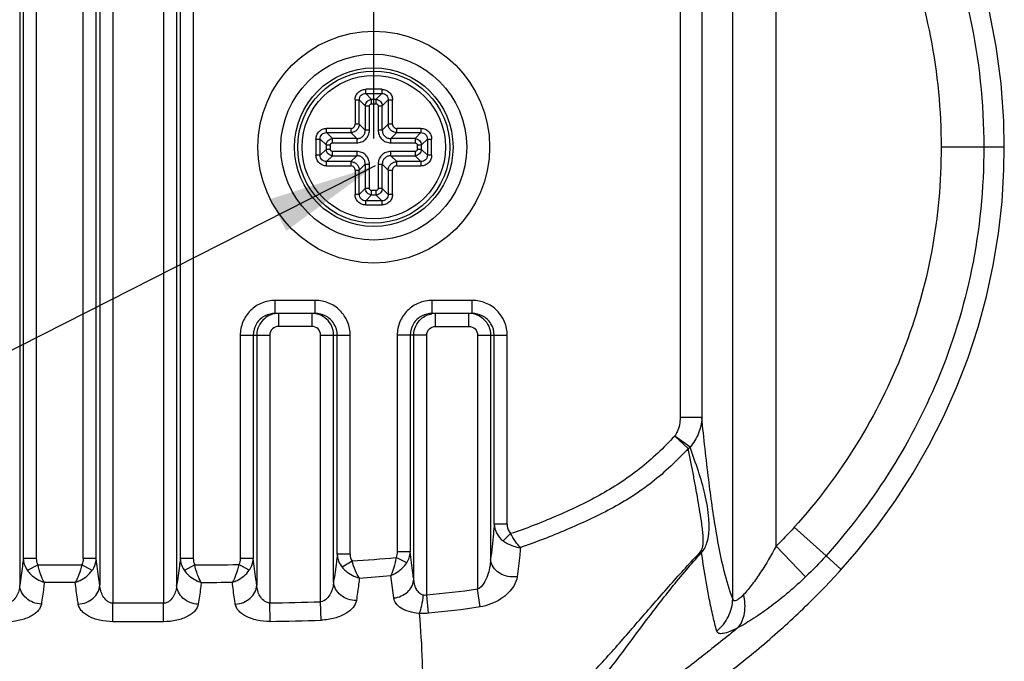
# Model space of a CAD drawing. Header units: millimetres. Extents: x 3489 to 4105, y -1201 to -766.
# Tile 51 of 55: x 4013 to 4036, y -957 to -942. Entities that reach past the tile are written whole.
import ezdxf

# ---------------------------------------------------------------- set-up
doc = ezdxf.new("R2010")
doc.units = ezdxf.units.MM
doc.styles.add('HANA', font='arial.ttf')
doc.dimstyles.new('HANA$0', dxfattribs={"dimtxt": 2.5, "dimasz": 2.5, "dimexe": 0.5, "dimexo": 0.2, "dimgap": 0.5, "dimtad": 1, "dimzin": 1, "dimdsep": 46, "dimtxsty": 'HANA', "dimcen": 0, "dimclrd": 3, "dimclre": 3, "dimclrt": 4, "dimadec": 0, "dimazin": 0, "dimtfac": 1, "dimtmove": 0, "dimatfit": 3, "dimfxl": 0, "dimtzin": 0, "dimarcsym": 0})
doc.dimstyles.new('HANA$7', dxfattribs={"dimtxt": 2.5, "dimasz": 2.5, "dimexe": 0.5, "dimexo": 0.2, "dimgap": 0.5, "dimtad": 1, "dimzin": 1, "dimdsep": 46, "dimtxsty": 'HANA', "dimcen": 0, "dimclrd": 3, "dimclre": 3, "dimclrt": 4, "dimadec": 0, "dimazin": 0, "dimtfac": 1, "dimtmove": 0, "dimatfit": 3, "dimfxl": 0, "dimtzin": 0, "dimarcsym": 0})

# ---------------------------------------------------------------- blocks, each defined once
blk = doc.blocks.new('*D31')
at = {"color": 3, "lineweight": -2}
for p, q in [((3926.618, -944.968), (3926.618, -919.568)), ((4021.618, -944.968), (4021.618, -919.568)), ((4019.118, -920.068), (3929.118, -920.068))]:
    blk.add_line(p, q, dxfattribs=at)
at = {"color": 3}
for points in [[(3929.118, -919.651), (3929.118, -920.485), (3926.618, -920.068)], [(4019.118, -920.485), (4019.118, -919.651), (4021.618, -920.068)]]:
    blk.add_solid(points, dxfattribs=at)
at = {"layer": 'Defpoints', "color": 0}
for p in [(3926.618, -920.068), (3926.618, -945.168), (4021.618, -945.168)]:
    blk.add_point(p, dxfattribs=at)
at = {"color": 4, "insert": (3974.118, -918.291), "char_height": 2.5, "attachment_point": 5, "style": 'HANA'}
blk.add_mtext('95.00%%P0.3', dxfattribs=at)

msp = doc.modelspace()

# ---------------------------------------------------------------- linework, layer by layer
at = {"color": 7, "linetype": 'Continuous'}
for p, q in [((4015.612, -934.24), (4015.612, -955.66)), ((4016.782, -934.24), (4016.782, -955.661)), ((4029.88, -955.557), (4029.88, -934.841)), ((4013.468, -935.094), (4013.468, -955.245)), ((4015.313, -935.094), (4015.313, -955.244)), ((4017.081, -935.094), (4017.081, -955.246)), ((4013.551, -935.675), (4013.551, -954.634)), ((4013.85, -935.675), (4013.85, -954.634)), ((4014.932, -954.633), (4014.932, -935.675)), ((4015.231, -954.633), (4015.231, -935.675)), ((4017.164, -935.675), (4017.164, -954.635)), ((4017.463, -935.675), (4017.463, -954.635)), ((4030.876, -954.347), (4030.876, -935.979)), ((4028.67, -938.957), (4028.67, -951.386)), ((4029.168, -938.957), (4029.168, -951.386)), ((4021.805, -943.837), (4021.432, -943.837)), ((4021.432, -943.935), (4021.432, -943.837)), ((4021.805, -943.837), (4021.805, -943.935)), ((4021.187, -944.082), (4021.285, -944.082)), ((4021.187, -944.082), (4021.187, -944.64)), ((4021.422, -944.218), (4021.285, -944.082)), ((4021.285, -944.64), (4021.285, -944.082)), ((4021.432, -943.935), (4021.805, -943.935)), ((4021.432, -943.935), (4021.568, -944.072)), ((4021.669, -944.072), (4021.568, -944.072)), ((4021.568, -944.169), (4021.568, -944.072)), ((4021.669, -944.072), (4021.805, -943.935)), ((4021.669, -944.072), (4021.669, -944.169)), ((4021.952, -944.082), (4021.815, -944.218)), ((4021.952, -944.082), (4022.049, -944.082)), ((4021.952, -944.082), (4021.952, -944.64)), ((4022.049, -944.64), (4022.049, -944.082)), ((4021.422, -944.218), (4021.519, -944.218)), ((4021.422, -944.218), (4021.422, -944.776)), ((4021.519, -944.776), (4021.519, -944.218)), ((4021.568, -944.169), (4021.669, -944.169)), ((4021.717, -944.218), (4021.815, -944.218)), ((4021.717, -944.218), (4021.717, -944.776)), ((4021.815, -944.776), (4021.815, -944.218)), ((4021.09, -944.737), (4020.532, -944.737)), ((4020.532, -944.835), (4020.532, -944.737)), ((4021.09, -944.737), (4021.09, -944.835)), ((4021.285, -944.64), (4021.187, -944.64)), ((4021.285, -944.64), (4021.422, -944.776)), ((4021.519, -944.776), (4021.422, -944.776)), ((4021.815, -944.776), (4021.717, -944.776)), ((4021.815, -944.776), (4021.952, -944.64)), ((4022.049, -944.64), (4021.952, -944.64)), ((4022.705, -944.737), (4022.147, -944.737)), ((4022.147, -944.835), (4022.147, -944.737)), ((4022.705, -944.737), (4022.705, -944.835)), ((4020.287, -944.982), (4020.385, -944.982)), ((4020.287, -944.982), (4020.287, -945.355)), ((4020.522, -945.118), (4020.385, -944.982)), ((4020.385, -945.355), (4020.385, -944.982)), ((4020.532, -944.835), (4021.09, -944.835)), ((4020.532, -944.835), (4020.668, -944.972)), ((4021.226, -944.972), (4020.668, -944.972)), ((4020.668, -945.069), (4020.668, -944.972)), ((4021.226, -944.972), (4021.09, -944.835)), ((4021.226, -944.972), (4021.226, -945.069)), ((4022.147, -944.835), (4022.011, -944.972)), ((4022.569, -944.972), (4022.011, -944.972)), ((4022.011, -945.069), (4022.011, -944.972)), ((4022.147, -944.835), (4022.705, -944.835)), ((4022.569, -944.972), (4022.705, -944.835)), ((4022.569, -944.972), (4022.569, -945.069)), ((4022.852, -944.982), (4022.715, -945.118)), ((4022.852, -944.982), (4022.949, -944.982)), ((4022.852, -944.982), (4022.852, -945.355)), ((4022.949, -945.355), (4022.949, -944.982)), ((4020.385, -945.355), (4020.522, -945.219)), ((4020.522, -945.118), (4020.619, -945.118)), ((4020.522, -945.118), (4020.522, -945.219)), ((4020.619, -945.219), (4020.522, -945.219)), ((4020.619, -945.219), (4020.619, -945.118)), ((4020.668, -945.069), (4021.226, -945.069)), ((4022.011, -945.069), (4022.569, -945.069)), ((4022.617, -945.118), (4022.715, -945.118)), ((4022.617, -945.118), (4022.617, -945.219)), ((4022.715, -945.219), (4022.617, -945.219)), ((4022.715, -945.219), (4022.715, -945.118)), ((4022.715, -945.219), (4022.852, -945.355)), ((4036.131, -945.17), (4034.677, -945.17)), ((4020.385, -945.355), (4020.287, -945.355)), ((4020.668, -945.365), (4020.532, -945.502)), ((4021.226, -945.267), (4020.668, -945.267)), ((4020.668, -945.365), (4020.668, -945.267)), ((4020.668, -945.365), (4021.226, -945.365)), ((4021.09, -945.502), (4021.226, -945.365)), ((4021.226, -945.267), (4021.226, -945.365)), ((4022.569, -945.267), (4022.011, -945.267)), ((4022.011, -945.365), (4022.011, -945.267)), ((4022.011, -945.365), (4022.569, -945.365)), ((4022.011, -945.365), (4022.147, -945.502)), ((4022.569, -945.267), (4022.569, -945.365)), ((4022.705, -945.502), (4022.569, -945.365)), ((4022.949, -945.355), (4022.852, -945.355)), ((4021.09, -945.502), (4020.532, -945.502)), ((4020.532, -945.599), (4020.532, -945.502)), ((4020.532, -945.599), (4021.09, -945.599)), ((4021.09, -945.502), (4021.09, -945.599)), ((4021.187, -945.697), (4021.285, -945.697)), ((4021.187, -945.697), (4021.187, -946.255)), ((4021.422, -945.561), (4021.285, -945.697)), ((4021.285, -946.255), (4021.285, -945.697)), ((4021.422, -945.561), (4021.519, -945.561)), ((4021.422, -945.561), (4021.422, -946.119)), ((4021.519, -946.119), (4021.519, -945.561)), ((4021.717, -945.561), (4021.815, -945.561)), ((4021.717, -945.561), (4021.717, -946.119)), ((4021.952, -945.697), (4021.815, -945.561)), ((4021.815, -946.119), (4021.815, -945.561)), ((4021.952, -945.697), (4022.049, -945.697)), ((4021.952, -945.697), (4021.952, -946.255)), ((4022.049, -946.255), (4022.049, -945.697)), ((4022.705, -945.502), (4022.147, -945.502)), ((4022.147, -945.599), (4022.147, -945.502)), ((4022.147, -945.599), (4022.705, -945.599)), ((4022.705, -945.502), (4022.705, -945.599)), ((4021.285, -946.255), (4021.422, -946.119)), ((4021.519, -946.119), (4021.422, -946.119)), ((4021.815, -946.119), (4021.717, -946.119)), ((4021.815, -946.119), (4021.952, -946.255)), ((4021.285, -946.255), (4021.187, -946.255)), ((4021.568, -946.265), (4021.432, -946.402)), ((4021.669, -946.167), (4021.568, -946.167)), ((4021.568, -946.265), (4021.568, -946.167)), ((4021.568, -946.265), (4021.669, -946.265)), ((4021.669, -946.167), (4021.669, -946.265)), ((4021.805, -946.402), (4021.669, -946.265)), ((4022.049, -946.255), (4021.952, -946.255)), ((4021.805, -946.402), (4021.432, -946.402)), ((4021.432, -946.499), (4021.432, -946.402)), ((4021.432, -946.499), (4021.805, -946.499)), ((4021.805, -946.402), (4021.805, -946.499)), ((4020.273, -948.693), (4019.348, -948.693)), ((4019.348, -948.993), (4019.348, -948.693)), ((4020.273, -948.993), (4020.273, -948.693)), ((4023.886, -948.693), (4022.961, -948.693)), ((4022.961, -948.993), (4022.961, -948.693)), ((4023.886, -948.993), (4023.886, -948.693)), ((4020.273, -948.993), (4019.348, -948.993)), ((4019.426, -948.993), (4019.426, -949.293)), ((4020.195, -948.993), (4020.195, -949.293)), ((4023.886, -948.993), (4022.961, -948.993)), ((4023.039, -949.293), (4023.039, -948.993)), ((4023.808, -949.293), (4023.808, -948.993)), ((4020.195, -949.293), (4019.426, -949.293)), ((4023.039, -949.293), (4023.808, -949.293)), ((4018.545, -949.493), (4019.225, -949.493)), ((4018.545, -949.493), (4018.545, -954.633)), ((4018.844, -949.493), (4018.844, -954.633)), ((4018.926, -949.493), (4018.926, -955.244)), ((4019.225, -949.493), (4019.225, -955.653)), ((4020.395, -949.493), (4021.076, -949.493)), ((4020.395, -955.627), (4020.395, -949.493)), ((4020.694, -955.167), (4020.694, -949.493)), ((4020.777, -954.535), (4020.777, -949.493)), ((4021.076, -954.535), (4021.076, -949.493)), ((4022.838, -949.493), (4022.158, -949.493)), ((4022.158, -949.493), (4022.158, -954.479)), ((4022.457, -949.493), (4022.457, -954.479)), ((4022.539, -955.109), (4022.539, -949.493)), ((4022.838, -955.475), (4022.838, -949.493)), ((4024.008, -949.493), (4024.689, -949.493)), ((4024.008, -949.493), (4024.008, -955.34)), ((4024.307, -949.493), (4024.307, -954.656)), ((4024.39, -953.84), (4024.39, -949.493)), ((4024.689, -953.84), (4024.689, -949.493)), ((4029.168, -951.386), (4028.67, -951.386)), ((4028.897, -952.068), (4028.544, -951.814)), ((4028.853, -952.103), (4028.544, -951.814)), ((4024.689, -953.84), (4024.39, -953.84)), ((4024.767, -954.06), (4024.598, -954.228)), ((4032.027, -954.569), (4031.297, -953.913)), ((4021.076, -954.535), (4020.777, -954.535)), ((4022.457, -954.479), (4022.158, -954.479)), ((4031.558, -955.054), (4030.876, -954.347)), ((4013.85, -954.634), (4013.551, -954.634)), ((4015.231, -954.633), (4014.932, -954.633)), ((4017.463, -954.635), (4017.164, -954.635)), ((4018.844, -954.633), (4018.545, -954.633)), ((4021.117, -954.69), (4020.89, -954.832)), ((4022.379, -954.728), (4022.13, -954.609)), ((4032.378, -954.884), (4032.027, -954.569)), ((4013.884, -954.775), (4013.646, -954.907)), ((4013.884, -954.775), (4014.898, -954.774)), ((4015.136, -954.906), (4014.898, -954.774)), ((4017.497, -954.776), (4017.258, -954.908)), ((4018.751, -954.904), (4018.511, -954.773)), ((4014.034, -955.18), (4014.749, -955.179)), ((4014.034, -955.18), (4014.749, -955.179)), ((4022.077, -955.54), (4022.011, -955.022)), ((4024.069, -955.745), (4024.008, -955.34)), ((4015.612, -956.086), (4015.612, -955.66)), ((4016.782, -955.661), (4015.612, -955.66)), ((4016.782, -956.087), (4016.782, -955.661)), ((4019.231, -956.079), (4019.225, -955.653)), ((4020.409, -956.051), (4020.395, -955.627)), ((4022.877, -955.893), (4022.838, -955.475)), ((4016.782, -956.087), (4015.612, -956.086))]:
    msp.add_line(p, q, dxfattribs=at)
for points in [[(4036.131, -945.17), (4036.119, -944.572), (4036.058, -943.706), (4035.947, -942.851), (4035.786, -942.013)], [(4032.378, -954.884), (4032.737, -954.47), (4033.194, -953.894), (4033.624, -953.295), (4034.024, -952.674), (4034.393, -952.033), (4034.729, -951.375), (4035.031, -950.701), (4035.297, -950.013), (4035.528, -949.312), (4035.721, -948.601), (4035.878, -947.881), (4035.997, -947.153), (4036.078, -946.42), (4036.122, -945.683), (4036.131, -945.17)], [(4031.787, -955.507), (4031.893, -955.399), (4032.004, -955.286), (4032.114, -955.171), (4032.22, -955.057), (4032.323, -954.945), (4032.378, -954.884)]]:
    msp.add_lwpolyline(points, dxfattribs=at)
for radius in [2.666, 2.139, 1.825, 1.75, 1.65]:
    msp.add_circle((4021.618, -945.168), radius, dxfattribs=at)
for centre, radius, start, end in [((4019.428, -949.496), 0.503, 112.5818, 130.6875), ((4019.427, -949.495), 0.501, 97.293, 112.4909), ((4023.807, -949.495), 0.502, 67.3995, 82.8596), ((4023.806, -949.496), 0.503, 48.6597, 67.3015), ((4028.541, -951.671), 0.533, 305.9035, 311.9642), ((4031.135, -952.138), 3.074, 229.5269, 230.0186), ((4019.406, -926.908), 27.834, 273.524, 275.615), ((4017.634, -838.153), 116.623, 269.93288, 270.43092), ((4017.647, -843.778), 111.403, 269.99979, 270.36888), ((4019.417, -928.414), 26.733, 274.01, 275.5697), ((4018.431, -894.449), 61.209, 270.74379, 271.83947), ((4018.43, -890.652), 65.431, 270.70115, 271.73324)]:
    msp.add_arc(centre, radius, start, end, dxfattribs=at)
for points, knots in [([(4031.576, -935.29), (4032.153, -935.876), (4033.246, -937.195), (4034.558, -939.504), (4035.453, -942.205), (4035.659, -944.16), (4035.659, -945.17)], [0, 0, 0, 0, 0.225613, 0.466408, 0.723501, 1, 1, 1, 1]), ([(4030.876, -935.979), (4031.472, -936.584), (4032.551, -937.91), (4033.768, -940.165), (4034.515, -942.617), (4034.677, -944.321), (4034.677, -945.17)], [0, 0, 0, 0, 0.250005, 0.499989, 0.749973, 1, 1, 1, 1]), ([(4021.187, -944.082), (4021.188, -944.066), (4021.19, -944.034), (4021.204, -943.988), (4021.227, -943.945), (4021.257, -943.907), (4021.295, -943.877), (4021.338, -943.854), (4021.384, -943.841), (4021.416, -943.838), (4021.432, -943.837)], [0, 0, 0, 0, 0.124997, 0.250007, 0.375007, 0.499998, 0.624995, 0.74999, 0.875003, 1, 1, 1, 1]), ([(4021.805, -943.837), (4021.821, -943.838), (4021.853, -943.841), (4021.899, -943.854), (4021.942, -943.877), (4021.98, -943.907), (4022.01, -943.945), (4022.033, -943.988), (4022.046, -944.034), (4022.049, -944.066), (4022.049, -944.082)], [0, 0, 0, 0, 0.124997, 0.250007, 0.375007, 0.499998, 0.624995, 0.74999, 0.875003, 1, 1, 1, 1]), ([(4021.285, -944.082), (4021.285, -944.063), (4021.291, -944.023), (4021.323, -943.973), (4021.373, -943.941), (4021.413, -943.935), (4021.432, -943.935)], [0, 0, 0, 0, 0.249613, 0.500009, 0.750401, 1, 1, 1, 1]), ([(4021.422, -944.218), (4021.422, -944.2), (4021.431, -944.161), (4021.463, -944.113), (4021.511, -944.081), (4021.55, -944.072), (4021.568, -944.072)], [0, 0, 0, 0, 0.249276, 0.499995, 0.750717, 1, 1, 1, 1]), ([(4021.669, -944.072), (4021.687, -944.072), (4021.725, -944.081), (4021.773, -944.113), (4021.806, -944.161), (4021.815, -944.2), (4021.815, -944.218)], [0, 0, 0, 0, 0.249276, 0.499995, 0.750717, 1, 1, 1, 1]), ([(4021.805, -943.935), (4021.824, -943.935), (4021.863, -943.941), (4021.914, -943.973), (4021.946, -944.023), (4021.952, -944.063), (4021.952, -944.082)], [0, 0, 0, 0, 0.249613, 0.500009, 0.750401, 1, 1, 1, 1]), ([(4021.519, -944.218), (4021.519, -944.212), (4021.522, -944.199), (4021.533, -944.183), (4021.549, -944.172), (4021.562, -944.169), (4021.568, -944.169)], [0, 0, 0, 0, 0.249886, 0.500001, 0.750115, 1, 1, 1, 1]), ([(4021.669, -944.169), (4021.675, -944.169), (4021.688, -944.172), (4021.703, -944.183), (4021.715, -944.199), (4021.717, -944.212), (4021.717, -944.218)], [0, 0, 0, 0, 0.249886, 0.500001, 0.750115, 1, 1, 1, 1]), ([(4020.287, -944.982), (4020.288, -944.966), (4020.291, -944.934), (4020.304, -944.888), (4020.327, -944.845), (4020.357, -944.807), (4020.395, -944.777), (4020.438, -944.754), (4020.484, -944.741), (4020.516, -944.738), (4020.532, -944.737)], [0, 0, 0, 0, 0.124997, 0.250007, 0.375007, 0.499998, 0.624995, 0.74999, 0.875003, 1, 1, 1, 1]), ([(4021.285, -944.64), (4021.285, -944.665), (4021.274, -944.716), (4021.23, -944.78), (4021.166, -944.824), (4021.115, -944.835), (4021.09, -944.835)], [0, 0, 0, 0, 0.249526, 0.500089, 0.750584, 1, 1, 1, 1]), ([(4021.09, -944.737), (4021.096, -944.737), (4021.109, -944.736), (4021.134, -944.729), (4021.161, -944.711), (4021.179, -944.684), (4021.186, -944.659), (4021.187, -944.646), (4021.187, -944.64)], [0, 0, 0, 0, 0.125293, 0.250619, 0.500005, 0.749386, 0.874712, 1, 1, 1, 1]), ([(4021.226, -945.069), (4021.245, -945.069), (4021.284, -945.066), (4021.339, -945.049), (4021.391, -945.022), (4021.436, -944.986), (4021.472, -944.941), (4021.499, -944.889), (4021.516, -944.834), (4021.519, -944.795), (4021.519, -944.776)], [0, 0, 0, 0, 0.124995, 0.250004, 0.375002, 0.499993, 0.624988, 0.749989, 0.874999, 1, 1, 1, 1]), ([(4021.226, -944.972), (4021.252, -944.972), (4021.304, -944.964), (4021.371, -944.921), (4021.414, -944.854), (4021.422, -944.802), (4021.422, -944.776)], [0, 0, 0, 0, 0.249821, 0.50001, 0.750194, 1, 1, 1, 1]), ([(4021.717, -944.776), (4021.718, -944.795), (4021.721, -944.834), (4021.738, -944.889), (4021.765, -944.941), (4021.801, -944.986), (4021.846, -945.022), (4021.898, -945.049), (4021.953, -945.066), (4021.992, -945.069), (4022.011, -945.069)], [0, 0, 0, 0, 0.124999, 0.250008, 0.375008, 0.499998, 0.624994, 0.74999, 0.875002, 1, 1, 1, 1]), ([(4021.815, -944.776), (4021.815, -944.802), (4021.823, -944.854), (4021.866, -944.921), (4021.933, -944.964), (4021.985, -944.972), (4022.011, -944.972)], [0, 0, 0, 0, 0.249821, 0.50001, 0.750194, 1, 1, 1, 1]), ([(4022.147, -944.835), (4022.122, -944.835), (4022.071, -944.824), (4022.007, -944.78), (4021.963, -944.716), (4021.952, -944.665), (4021.952, -944.64)], [0, 0, 0, 0, 0.249471, 0.500005, 0.750534, 1, 1, 1, 1]), ([(4022.049, -944.64), (4022.049, -944.646), (4022.051, -944.659), (4022.058, -944.684), (4022.076, -944.711), (4022.103, -944.729), (4022.128, -944.736), (4022.141, -944.737), (4022.147, -944.737)], [0, 0, 0, 0, 0.12529, 0.250614, 0.499998, 0.74939, 0.87471, 1, 1, 1, 1]), ([(4022.705, -944.737), (4022.721, -944.738), (4022.753, -944.741), (4022.799, -944.754), (4022.842, -944.777), (4022.88, -944.807), (4022.91, -944.845), (4022.933, -944.888), (4022.946, -944.934), (4022.949, -944.966), (4022.949, -944.982)], [0, 0, 0, 0, 0.124997, 0.250007, 0.375007, 0.499998, 0.624995, 0.74999, 0.875003, 1, 1, 1, 1]), ([(4020.385, -944.982), (4020.385, -944.963), (4020.391, -944.923), (4020.423, -944.873), (4020.473, -944.841), (4020.513, -944.835), (4020.532, -944.835)], [0, 0, 0, 0, 0.249613, 0.500009, 0.750401, 1, 1, 1, 1]), ([(4020.522, -945.118), (4020.522, -945.1), (4020.531, -945.062), (4020.563, -945.013), (4020.611, -944.981), (4020.65, -944.972), (4020.668, -944.972)], [0, 0, 0, 0, 0.249276, 0.499995, 0.750717, 1, 1, 1, 1]), ([(4022.569, -944.972), (4022.587, -944.972), (4022.625, -944.981), (4022.673, -945.013), (4022.706, -945.061), (4022.715, -945.1), (4022.715, -945.118)], [0, 0, 0, 0, 0.249276, 0.499995, 0.750717, 1, 1, 1, 1]), ([(4022.705, -944.835), (4022.724, -944.835), (4022.763, -944.841), (4022.814, -944.873), (4022.846, -944.923), (4022.852, -944.963), (4022.852, -944.982)], [0, 0, 0, 0, 0.249613, 0.500009, 0.750401, 1, 1, 1, 1]), ([(4020.668, -945.365), (4020.65, -945.365), (4020.611, -945.356), (4020.563, -945.323), (4020.531, -945.275), (4020.522, -945.237), (4020.522, -945.219)], [0, 0, 0, 0, 0.249276, 0.499995, 0.750717, 1, 1, 1, 1]), ([(4020.619, -945.118), (4020.619, -945.112), (4020.622, -945.099), (4020.633, -945.083), (4020.649, -945.072), (4020.662, -945.069), (4020.668, -945.069)], [0, 0, 0, 0, 0.249886, 0.500001, 0.750115, 1, 1, 1, 1]), ([(4020.668, -945.267), (4020.662, -945.267), (4020.649, -945.265), (4020.633, -945.254), (4020.622, -945.238), (4020.619, -945.225), (4020.619, -945.219)], [0, 0, 0, 0, 0.249886, 0.500001, 0.750115, 1, 1, 1, 1]), ([(4022.569, -945.069), (4022.575, -945.069), (4022.588, -945.072), (4022.604, -945.083), (4022.615, -945.099), (4022.617, -945.112), (4022.617, -945.118)], [0, 0, 0, 0, 0.249886, 0.500001, 0.750115, 1, 1, 1, 1]), ([(4022.715, -945.219), (4022.715, -945.237), (4022.706, -945.275), (4022.673, -945.323), (4022.625, -945.356), (4022.587, -945.365), (4022.569, -945.365)], [0, 0, 0, 0, 0.249276, 0.499995, 0.750717, 1, 1, 1, 1]), ([(4022.617, -945.219), (4022.617, -945.225), (4022.615, -945.238), (4022.604, -945.254), (4022.588, -945.265), (4022.575, -945.267), (4022.569, -945.267)], [0, 0, 0, 0, 0.249886, 0.500001, 0.750115, 1, 1, 1, 1]), ([(4034.677, -945.17), (4034.677, -945.968), (4034.534, -947.568), (4033.874, -949.884), (4032.795, -952.035), (4031.83, -953.319), (4031.297, -953.913)], [0, 0, 0, 0, 0.250005, 0.499985, 0.749981, 1, 1, 1, 1]), ([(4035.659, -945.17), (4035.659, -946.113), (4035.479, -947.944), (4034.693, -950.494), (4033.528, -952.706), (4032.548, -953.99), (4032.027, -954.569)], [0, 0, 0, 0, 0.274934, 0.531693, 0.773105, 1, 1, 1, 1]), ([(4020.532, -945.599), (4020.516, -945.599), (4020.484, -945.596), (4020.438, -945.583), (4020.395, -945.56), (4020.357, -945.53), (4020.327, -945.492), (4020.304, -945.449), (4020.291, -945.403), (4020.288, -945.371), (4020.287, -945.355)], [0, 0, 0, 0, 0.124997, 0.250007, 0.375007, 0.499998, 0.624995, 0.74999, 0.875003, 1, 1, 1, 1]), ([(4020.532, -945.502), (4020.513, -945.502), (4020.473, -945.496), (4020.423, -945.464), (4020.391, -945.413), (4020.385, -945.374), (4020.385, -945.355)], [0, 0, 0, 0, 0.249613, 0.500009, 0.750401, 1, 1, 1, 1]), ([(4021.519, -945.561), (4021.519, -945.542), (4021.516, -945.503), (4021.499, -945.448), (4021.472, -945.396), (4021.436, -945.351), (4021.391, -945.315), (4021.339, -945.288), (4021.284, -945.271), (4021.245, -945.268), (4021.226, -945.267)], [0, 0, 0, 0, 0.124999, 0.250008, 0.375008, 0.499998, 0.624994, 0.74999, 0.875002, 1, 1, 1, 1]), ([(4021.422, -945.561), (4021.422, -945.535), (4021.414, -945.483), (4021.371, -945.416), (4021.304, -945.373), (4021.252, -945.365), (4021.226, -945.365)], [0, 0, 0, 0, 0.249821, 0.50001, 0.750194, 1, 1, 1, 1]), ([(4022.011, -945.267), (4021.992, -945.268), (4021.953, -945.271), (4021.898, -945.288), (4021.846, -945.315), (4021.801, -945.351), (4021.765, -945.396), (4021.738, -945.448), (4021.721, -945.503), (4021.718, -945.542), (4021.717, -945.561)], [0, 0, 0, 0, 0.124999, 0.250008, 0.375008, 0.499998, 0.624994, 0.74999, 0.875002, 1, 1, 1, 1]), ([(4022.011, -945.365), (4021.985, -945.365), (4021.933, -945.373), (4021.866, -945.416), (4021.823, -945.483), (4021.815, -945.535), (4021.815, -945.561)], [0, 0, 0, 0, 0.249821, 0.50001, 0.750194, 1, 1, 1, 1]), ([(4022.852, -945.355), (4022.852, -945.374), (4022.846, -945.413), (4022.814, -945.464), (4022.763, -945.496), (4022.724, -945.502), (4022.705, -945.502)], [0, 0, 0, 0, 0.249613, 0.500009, 0.750401, 1, 1, 1, 1]), ([(4022.949, -945.355), (4022.949, -945.371), (4022.946, -945.403), (4022.933, -945.449), (4022.91, -945.492), (4022.88, -945.53), (4022.842, -945.56), (4022.799, -945.583), (4022.753, -945.596), (4022.721, -945.599), (4022.705, -945.599)], [0, 0, 0, 0, 0.124997, 0.250007, 0.375007, 0.499998, 0.624995, 0.74999, 0.875003, 1, 1, 1, 1]), ([(4021.09, -945.502), (4021.115, -945.502), (4021.166, -945.513), (4021.23, -945.557), (4021.274, -945.621), (4021.285, -945.672), (4021.285, -945.697)], [0, 0, 0, 0, 0.249471, 0.500005, 0.750534, 1, 1, 1, 1]), ([(4021.187, -945.697), (4021.187, -945.691), (4021.186, -945.678), (4021.179, -945.653), (4021.161, -945.626), (4021.134, -945.608), (4021.109, -945.601), (4021.096, -945.599), (4021.09, -945.599)], [0, 0, 0, 0, 0.12529, 0.250614, 0.499998, 0.74939, 0.87471, 1, 1, 1, 1]), ([(4021.952, -945.697), (4021.952, -945.672), (4021.963, -945.621), (4022.007, -945.557), (4022.071, -945.513), (4022.122, -945.502), (4022.147, -945.502)], [0, 0, 0, 0, 0.249471, 0.500005, 0.750534, 1, 1, 1, 1]), ([(4022.147, -945.599), (4022.141, -945.599), (4022.128, -945.601), (4022.103, -945.608), (4022.076, -945.626), (4022.058, -945.653), (4022.051, -945.678), (4022.049, -945.691), (4022.049, -945.697)], [0, 0, 0, 0, 0.12529, 0.250614, 0.499998, 0.74939, 0.87471, 1, 1, 1, 1]), ([(4021.568, -946.265), (4021.55, -946.265), (4021.512, -946.256), (4021.463, -946.223), (4021.431, -946.175), (4021.422, -946.137), (4021.422, -946.119)], [0, 0, 0, 0, 0.249276, 0.499995, 0.750717, 1, 1, 1, 1]), ([(4021.568, -946.167), (4021.562, -946.167), (4021.549, -946.165), (4021.533, -946.154), (4021.522, -946.138), (4021.519, -946.125), (4021.519, -946.119)], [0, 0, 0, 0, 0.249886, 0.500001, 0.750115, 1, 1, 1, 1]), ([(4021.815, -946.119), (4021.815, -946.137), (4021.806, -946.175), (4021.773, -946.223), (4021.725, -946.256), (4021.687, -946.265), (4021.669, -946.265)], [0, 0, 0, 0, 0.249276, 0.499995, 0.750717, 1, 1, 1, 1]), ([(4021.717, -946.119), (4021.717, -946.125), (4021.715, -946.138), (4021.703, -946.154), (4021.688, -946.165), (4021.675, -946.167), (4021.669, -946.167)], [0, 0, 0, 0, 0.249886, 0.500001, 0.750115, 1, 1, 1, 1]), ([(4021.432, -946.499), (4021.416, -946.499), (4021.384, -946.496), (4021.338, -946.483), (4021.295, -946.46), (4021.257, -946.43), (4021.227, -946.392), (4021.204, -946.349), (4021.191, -946.303), (4021.188, -946.271), (4021.187, -946.255)], [0, 0, 0, 0, 0.124997, 0.250007, 0.375007, 0.499998, 0.624995, 0.74999, 0.875003, 1, 1, 1, 1]), ([(4021.432, -946.402), (4021.413, -946.402), (4021.373, -946.396), (4021.323, -946.364), (4021.291, -946.313), (4021.285, -946.274), (4021.285, -946.255)], [0, 0, 0, 0, 0.249613, 0.500009, 0.750401, 1, 1, 1, 1]), ([(4021.952, -946.255), (4021.952, -946.274), (4021.946, -946.313), (4021.914, -946.364), (4021.863, -946.396), (4021.824, -946.402), (4021.805, -946.402)], [0, 0, 0, 0, 0.249613, 0.500009, 0.750401, 1, 1, 1, 1]), ([(4022.049, -946.255), (4022.049, -946.271), (4022.046, -946.303), (4022.033, -946.349), (4022.01, -946.392), (4021.98, -946.43), (4021.942, -946.46), (4021.899, -946.483), (4021.853, -946.496), (4021.821, -946.499), (4021.805, -946.499)], [0, 0, 0, 0, 0.124997, 0.250007, 0.375007, 0.499998, 0.624995, 0.74999, 0.875003, 1, 1, 1, 1]), ([(4019.348, -948.693), (4019.243, -948.693), (4019.033, -948.735), (4018.766, -948.913), (4018.587, -949.178), (4018.545, -949.389), (4018.545, -949.493)], [0, 0, 0, 0, 0.25008, 0.500014, 0.749907, 1, 1, 1, 1]), ([(4021.076, -949.493), (4021.076, -949.389), (4021.034, -949.178), (4020.855, -948.913), (4020.588, -948.735), (4020.377, -948.693), (4020.273, -948.693)], [0, 0, 0, 0, 0.250047, 0.499969, 0.749881, 1, 1, 1, 1]), ([(4022.961, -948.693), (4022.856, -948.693), (4022.646, -948.735), (4022.379, -948.913), (4022.2, -949.178), (4022.158, -949.389), (4022.158, -949.493)], [0, 0, 0, 0, 0.25008, 0.500014, 0.749907, 1, 1, 1, 1]), ([(4024.689, -949.493), (4024.689, -949.389), (4024.647, -949.178), (4024.468, -948.913), (4024.201, -948.735), (4023.99, -948.693), (4023.886, -948.693)], [0, 0, 0, 0, 0.250047, 0.499969, 0.749881, 1, 1, 1, 1]), ([(4019.119, -949.048), (4019.038, -949.089), (4018.896, -949.217), (4018.844, -949.403), (4018.844, -949.493)], [0, 0, 0, 0, 0.499759, 1, 1, 1, 1]), ([(4020.777, -949.493), (4020.777, -949.403), (4020.725, -949.217), (4020.582, -949.089), (4020.501, -949.048)], [0, 0, 0, 0, 0.500218, 1, 1, 1, 1]), ([(4022.732, -949.048), (4022.651, -949.089), (4022.509, -949.217), (4022.457, -949.403), (4022.457, -949.493)], [0, 0, 0, 0, 0.499759, 1, 1, 1, 1]), ([(4024.39, -949.493), (4024.39, -949.403), (4024.338, -949.217), (4024.195, -949.089), (4024.114, -949.048)], [0, 0, 0, 0, 0.500218, 1, 1, 1, 1]), ([(4019.1, -949.115), (4019.046, -949.161), (4018.957, -949.278), (4018.926, -949.422), (4018.926, -949.493)], [0, 0, 0, 0, 0.499701, 1, 1, 1, 1]), ([(4019.426, -949.293), (4019.375, -949.293), (4019.268, -949.336), (4019.225, -949.442), (4019.225, -949.493)], [0, 0, 0, 0, 0.499827, 1, 1, 1, 1]), ([(4020.395, -949.493), (4020.395, -949.442), (4020.352, -949.336), (4020.246, -949.293), (4020.195, -949.293)], [0, 0, 0, 0, 0.499637, 1, 1, 1, 1]), ([(4020.694, -949.493), (4020.694, -949.424), (4020.665, -949.285), (4020.581, -949.169), (4020.53, -949.123)], [0, 0, 0, 0, 0.49999, 1, 1, 1, 1]), ([(4022.539, -949.493), (4022.539, -949.423), (4022.569, -949.282), (4022.656, -949.165), (4022.708, -949.119)], [0, 0, 0, 0, 0.499982, 1, 1, 1, 1]), ([(4022.838, -949.493), (4022.838, -949.442), (4022.881, -949.336), (4022.988, -949.293), (4023.039, -949.293)], [0, 0, 0, 0, 0.499664, 1, 1, 1, 1]), ([(4023.808, -949.293), (4023.859, -949.293), (4023.965, -949.336), (4024.008, -949.442), (4024.008, -949.493)], [0, 0, 0, 0, 0.499854, 1, 1, 1, 1]), ([(4024.138, -949.118), (4024.191, -949.165), (4024.277, -949.281), (4024.307, -949.423), (4024.307, -949.493)], [0, 0, 0, 0, 0.499731, 1, 1, 1, 1]), ([(4028.67, -951.386), (4028.67, -951.499), (4028.641, -951.653), (4028.566, -951.784), (4028.544, -951.814)], [0, 0, 0, 0, 0.748712, 1, 1, 1, 1]), ([(4029.168, -951.386), (4029.165, -951.509), (4029.115, -951.759), (4028.981, -951.975), (4028.897, -952.068)], [0, 0, 0, 0, 0.496564, 1, 1, 1, 1]), ([(4029.88, -955.557), (4029.8, -955.352), (4029.653, -954.84), (4029.475, -953.923), (4029.311, -952.741), (4029.216, -951.863), (4029.168, -951.386)], [0, 0, 0, 0, 0.155916, 0.375369, 0.660784, 1, 1, 1, 1]), ([(4028.544, -951.814), (4028.417, -951.95), (4028.158, -952.215), (4027.738, -952.579), (4027.285, -952.903), (4026.807, -953.186), (4026.311, -953.437), (4025.806, -953.668), (4025.292, -953.879), (4024.943, -954.003), (4024.767, -954.06)], [0, 0, 0, 0, 0.124994, 0.249983, 0.374978, 0.499981, 0.624987, 0.749994, 0.874998, 1, 1, 1, 1]), ([(4028.853, -952.103), (4028.725, -952.241), (4028.461, -952.512), (4028.031, -952.883), (4027.568, -953.211), (4027.078, -953.496), (4026.569, -953.745), (4026.05, -953.975), (4025.526, -954.19), (4025.171, -954.319), (4024.992, -954.38)], [0, 0, 0, 0, 0.125012, 0.250017, 0.375007, 0.499984, 0.624961, 0.749962, 0.874979, 1, 1, 1, 1]), ([(4029.14, -954.477), (4029.165, -954.449), (4029.19, -954.382), (4029.204, -954.263), (4029.201, -954.129), (4029.187, -953.979), (4029.162, -953.788), (4029.125, -953.556), (4029.078, -953.277), (4029.028, -952.995), (4028.955, -952.602), (4028.895, -952.305), (4028.853, -952.103)], [0, 0, 0, 0, 0.046452, 0.083861, 0.150172, 0.21192, 0.271566, 0.388241, 0.504552, 0.622774, 0.744304, 1, 1, 1, 1]), ([(4029.16, -954.494), (4029.22, -954.434), (4029.293, -954.289), (4029.34, -954.022), (4029.336, -953.641), (4029.253, -953.155), (4029.091, -952.608), (4028.962, -952.252), (4028.897, -952.068)], [0, 0, 0, 0, 0.100664, 0.184158, 0.322003, 0.55084, 0.767381, 1, 1, 1, 1]), ([(4024.39, -953.84), (4024.384, -953.914), (4024.36, -954.186), (4024.33, -954.458), (4024.307, -954.656)], [0, 0, 0, 0, 0.271549, 1, 1, 1, 1]), ([(4024.39, -953.84), (4024.393, -953.914), (4024.433, -954.065), (4024.536, -954.183), (4024.598, -954.228)], [0, 0, 0, 0, 0.491329, 1, 1, 1, 1]), ([(4024.689, -953.84), (4024.689, -953.899), (4024.705, -953.982), (4024.753, -954.046), (4024.767, -954.06)], [0, 0, 0, 0, 0.748389, 1, 1, 1, 1]), ([(4024.992, -954.38), (4024.951, -954.337), (4024.871, -954.233), (4024.802, -954.122), (4024.767, -954.06)], [0, 0, 0, 0, 0.456424, 1, 1, 1, 1]), ([(4024.598, -954.228), (4024.628, -954.249), (4024.748, -954.324), (4024.887, -954.37), (4024.992, -954.38)], [0, 0, 0, 0, 0.255064, 1, 1, 1, 1]), ([(4020.777, -954.535), (4020.771, -954.594), (4020.748, -954.805), (4020.717, -955.016), (4020.694, -955.167)], [0, 0, 0, 0, 0.277791, 1, 1, 1, 1]), ([(4020.777, -954.535), (4020.779, -954.588), (4020.8, -954.696), (4020.856, -954.79), (4020.89, -954.832)], [0, 0, 0, 0, 0.494837, 1, 1, 1, 1]), ([(4022.379, -954.728), (4022.391, -954.709), (4022.433, -954.632), (4022.454, -954.544), (4022.457, -954.479)], [0, 0, 0, 0, 0.254271, 1, 1, 1, 1]), ([(4022.539, -955.109), (4022.532, -955.061), (4022.501, -954.852), (4022.473, -954.642), (4022.457, -954.479)], [0, 0, 0, 0, 0.228747, 1, 1, 1, 1]), ([(4022.767, -959.045), (4022.938, -959.044), (4023.279, -959.043), (4023.79, -959.014), (4024.295, -958.923), (4024.941, -958.695), (4025.663, -958.225), (4026.413, -957.529), (4027.106, -956.775), (4027.775, -956.001), (4028.445, -955.228), (4028.906, -954.725), (4029.14, -954.477)], [0, 0, 0, 0, 0.062539, 0.125071, 0.187574, 0.250064, 0.374832, 0.499826, 0.624895, 0.74995, 0.874976, 1, 1, 1, 1]), ([(4022.768, -959.488), (4022.947, -959.488), (4023.303, -959.488), (4023.837, -959.455), (4024.363, -959.357), (4025.036, -959.119), (4025.636, -958.719), (4026.154, -958.233), (4026.635, -957.709), (4027.183, -957.009), (4027.816, -956.151), (4028.464, -955.303), (4028.923, -954.76), (4029.16, -954.494)], [0, 0, 0, 0, 0.06262, 0.125229, 0.187804, 0.250351, 0.375051, 0.437507, 0.499949, 0.624827, 0.749797, 0.874859, 1, 1, 1, 1]), ([(4024.992, -954.38), (4024.988, -954.44), (4024.969, -954.664), (4024.942, -954.887), (4024.919, -955.051)], [0, 0, 0, 0, 0.264404, 1, 1, 1, 1]), ([(4029.514, -956.301), (4029.482, -956.191), (4029.419, -955.943), (4029.294, -955.342), (4029.215, -954.849), (4029.16, -954.494)], [0, 0, 0, 0, 0.187241, 0.415045, 1, 1, 1, 1]), ([(4030.876, -954.347), (4030.769, -954.554), (4030.593, -954.853), (4030.336, -955.22), (4030.201, -955.388), (4030.13, -955.462)], [0, 0, 0, 0, 0.520314, 0.77119, 1, 1, 1, 1]), ([(4013.551, -954.634), (4013.545, -954.691), (4013.522, -954.895), (4013.491, -955.098), (4013.468, -955.245)], [0, 0, 0, 0, 0.278962, 1, 1, 1, 1]), ([(4013.551, -954.634), (4013.552, -954.658), (4013.562, -954.755), (4013.603, -954.848), (4013.646, -954.907)], [0, 0, 0, 0, 0.248175, 1, 1, 1, 1]), ([(4015.136, -954.906), (4015.151, -954.886), (4015.202, -954.804), (4015.228, -954.706), (4015.231, -954.633)], [0, 0, 0, 0, 0.254913, 1, 1, 1, 1]), ([(4015.313, -955.244), (4015.306, -955.198), (4015.274, -954.995), (4015.247, -954.791), (4015.231, -954.633)], [0, 0, 0, 0, 0.227854, 1, 1, 1, 1]), ([(4017.164, -954.635), (4017.158, -954.692), (4017.135, -954.896), (4017.104, -955.099), (4017.081, -955.246)], [0, 0, 0, 0, 0.27901, 1, 1, 1, 1]), ([(4017.164, -954.635), (4017.165, -954.66), (4017.175, -954.756), (4017.216, -954.849), (4017.258, -954.908)], [0, 0, 0, 0, 0.248178, 1, 1, 1, 1]), ([(4018.751, -954.904), (4018.765, -954.884), (4018.816, -954.802), (4018.841, -954.705), (4018.844, -954.633)], [0, 0, 0, 0, 0.254854, 1, 1, 1, 1]), ([(4018.926, -955.244), (4018.919, -955.197), (4018.887, -954.995), (4018.86, -954.791), (4018.844, -954.633)], [0, 0, 0, 0, 0.227836, 1, 1, 1, 1]), ([(4021.286, -955.081), (4021.25, -955.029), (4021.186, -954.9), (4021.139, -954.765), (4021.117, -954.69)], [0, 0, 0, 0, 0.448713, 1, 1, 1, 1]), ([(4022.13, -954.609), (4022.119, -954.687), (4022.09, -954.828), (4022.042, -954.965), (4022.011, -955.022)], [0, 0, 0, 0, 0.549167, 1, 1, 1, 1]), ([(4022.011, -955.022), (4022.048, -955.009), (4022.191, -954.941), (4022.314, -954.828), (4022.379, -954.728)], [0, 0, 0, 0, 0.246668, 1, 1, 1, 1]), ([(4024.307, -954.656), (4024.302, -954.781), (4024.265, -954.973), (4024.162, -955.206), (4024.07, -955.316), (4024.008, -955.34)], [0, 0, 0, 0, 0.487903, 0.740936, 1, 1, 1, 1]), ([(4024.919, -955.051), (4024.848, -955.061), (4024.701, -955.056), (4024.503, -954.978), (4024.356, -954.84), (4024.311, -954.715), (4024.307, -954.656)], [0, 0, 0, 0, 0.268609, 0.532554, 0.777133, 1, 1, 1, 1]), ([(4013.646, -954.907), (4013.669, -954.94), (4013.775, -955.06), (4013.919, -955.147), (4014.034, -955.18)], [0, 0, 0, 0, 0.252027, 1, 1, 1, 1]), ([(4014.034, -955.18), (4013.999, -955.125), (4013.942, -954.992), (4013.902, -954.853), (4013.884, -954.775)], [0, 0, 0, 0, 0.447882, 1, 1, 1, 1]), ([(4014.898, -954.774), (4014.88, -954.852), (4014.841, -954.991), (4014.783, -955.124), (4014.749, -955.179)], [0, 0, 0, 0, 0.552097, 1, 1, 1, 1]), ([(4014.749, -955.179), (4014.786, -955.168), (4014.935, -955.11), (4015.066, -955.004), (4015.136, -954.906)], [0, 0, 0, 0, 0.245071, 1, 1, 1, 1]), ([(4017.258, -954.908), (4017.282, -954.941), (4017.388, -955.061), (4017.532, -955.148), (4017.646, -955.181)], [0, 0, 0, 0, 0.252015, 1, 1, 1, 1]), ([(4017.646, -955.181), (4017.612, -955.127), (4017.554, -954.993), (4017.514, -954.854), (4017.497, -954.776)], [0, 0, 0, 0, 0.447886, 1, 1, 1, 1]), ([(4018.511, -954.773), (4018.494, -954.851), (4018.455, -954.99), (4018.398, -955.124), (4018.364, -955.179)], [0, 0, 0, 0, 0.551977, 1, 1, 1, 1]), ([(4018.364, -955.179), (4018.402, -955.168), (4018.55, -955.109), (4018.68, -955.002), (4018.751, -954.904)], [0, 0, 0, 0, 0.245174, 1, 1, 1, 1]), ([(4020.89, -954.832), (4020.915, -954.863), (4021.026, -954.975), (4021.172, -955.054), (4021.286, -955.081)], [0, 0, 0, 0, 0.252719, 1, 1, 1, 1]), ([(4014.034, -955.18), (4014.029, -955.225), (4014.01, -955.393), (4013.986, -955.56), (4013.967, -955.682)], [0, 0, 0, 0, 0.269785, 1, 1, 1, 1]), ([(4014.816, -955.681), (4014.81, -955.642), (4014.784, -955.475), (4014.763, -955.308), (4014.749, -955.179)], [0, 0, 0, 0, 0.234507, 1, 1, 1, 1]), ([(4017.646, -955.181), (4017.641, -955.226), (4017.622, -955.394), (4017.598, -955.561), (4017.579, -955.683)], [0, 0, 0, 0, 0.269816, 1, 1, 1, 1]), ([(4018.431, -955.681), (4018.425, -955.641), (4018.4, -955.475), (4018.378, -955.307), (4018.364, -955.179)], [0, 0, 0, 0, 0.234483, 1, 1, 1, 1]), ([(4020.694, -955.167), (4020.692, -955.213), (4020.677, -955.306), (4020.626, -955.441), (4020.543, -955.565), (4020.447, -955.622), (4020.395, -955.627)], [0, 0, 0, 0, 0.236513, 0.479022, 0.732234, 1, 1, 1, 1]), ([(4021.217, -955.601), (4021.152, -955.601), (4021.021, -955.58), (4020.852, -955.486), (4020.731, -955.343), (4020.697, -955.225), (4020.694, -955.167)], [0, 0, 0, 0, 0.263568, 0.521733, 0.767286, 1, 1, 1, 1]), ([(4021.286, -955.081), (4021.281, -955.128), (4021.262, -955.302), (4021.237, -955.475), (4021.217, -955.601)], [0, 0, 0, 0, 0.268919, 1, 1, 1, 1]), ([(4022.077, -955.54), (4022.194, -955.528), (4022.368, -955.454), (4022.507, -955.27), (4022.537, -955.162), (4022.539, -955.109)], [0, 0, 0, 0, 0.518273, 0.765163, 1, 1, 1, 1]), ([(4022.758, -955.475), (4022.719, -955.467), (4022.65, -955.421), (4022.588, -955.324), (4022.551, -955.218), (4022.541, -955.145), (4022.539, -955.109)], [0, 0, 0, 0, 0.264693, 0.51411, 0.757425, 1, 1, 1, 1]), ([(4024.919, -955.051), (4024.908, -955.126), (4024.853, -955.263), (4024.714, -955.432), (4024.472, -955.627), (4024.236, -955.718), (4024.069, -955.745)], [0, 0, 0, 0, 0.197771, 0.369732, 0.56313, 1, 1, 1, 1]), ([(4031.558, -955.054), (4031.307, -955.296), (4030.917, -955.626), (4030.386, -956.001), (4030.127, -956.158), (4030.003, -956.223)], [0, 0, 0, 0, 0.535371, 0.784204, 1, 1, 1, 1]), ([(4013.468, -955.245), (4013.466, -955.288), (4013.452, -955.376), (4013.401, -955.502), (4013.329, -955.596), (4013.246, -955.65), (4013.195, -955.661), (4013.17, -955.661)], [0, 0, 0, 0, 0.234914, 0.475075, 0.726861, 0.860747, 1, 1, 1, 1]), ([(4013.967, -955.682), (4013.904, -955.679), (4013.778, -955.654), (4013.617, -955.558), (4013.503, -955.416), (4013.471, -955.301), (4013.468, -955.245)], [0, 0, 0, 0, 0.263013, 0.520399, 0.766037, 1, 1, 1, 1]), ([(4014.816, -955.681), (4014.879, -955.679), (4015.004, -955.653), (4015.165, -955.557), (4015.279, -955.415), (4015.311, -955.3), (4015.313, -955.244)], [0, 0, 0, 0, 0.26302, 0.520394, 0.766027, 1, 1, 1, 1]), ([(4015.612, -955.66), (4015.587, -955.66), (4015.535, -955.649), (4015.453, -955.595), (4015.38, -955.501), (4015.33, -955.375), (4015.316, -955.287), (4015.313, -955.244)], [0, 0, 0, 0, 0.139205, 0.273124, 0.52492, 0.765059, 1, 1, 1, 1]), ([(4017.081, -955.246), (4017.079, -955.289), (4017.065, -955.377), (4017.014, -955.502), (4016.942, -955.596), (4016.859, -955.65), (4016.808, -955.661), (4016.782, -955.661)], [0, 0, 0, 0, 0.234923, 0.475046, 0.726781, 0.860689, 1, 1, 1, 1]), ([(4017.579, -955.683), (4017.516, -955.68), (4017.391, -955.655), (4017.229, -955.559), (4017.116, -955.417), (4017.084, -955.302), (4017.081, -955.246)], [0, 0, 0, 0, 0.262997, 0.520364, 0.766007, 1, 1, 1, 1]), ([(4018.431, -955.681), (4018.494, -955.678), (4018.619, -955.652), (4018.779, -955.556), (4018.892, -955.414), (4018.924, -955.3), (4018.926, -955.244)], [0, 0, 0, 0, 0.263034, 0.520373, 0.765991, 1, 1, 1, 1]), ([(4019.225, -955.653), (4019.2, -955.654), (4019.148, -955.644), (4019.065, -955.592), (4018.993, -955.499), (4018.943, -955.374), (4018.929, -955.287), (4018.926, -955.244)], [0, 0, 0, 0, 0.139341, 0.273241, 0.524782, 0.764878, 1, 1, 1, 1]), ([(4021.217, -955.601), (4021.208, -955.658), (4021.144, -955.781), (4020.963, -955.918), (4020.71, -956.019), (4020.513, -956.048), (4020.409, -956.051)], [0, 0, 0, 0, 0.176091, 0.400931, 0.681832, 1, 1, 1, 1]), ([(4022.663, -955.895), (4022.584, -955.89), (4022.439, -955.866), (4022.253, -955.787), (4022.124, -955.678), (4022.083, -955.584), (4022.077, -955.54)], [0, 0, 0, 0, 0.324015, 0.598275, 0.817377, 1, 1, 1, 1]), ([(4022.664, -955.895), (4022.692, -955.839), (4022.732, -955.699), (4022.752, -955.556), (4022.758, -955.475)], [0, 0, 0, 0, 0.439878, 1, 1, 1, 1]), ([(4022.768, -959.684), (4023.196, -959.685), (4023.837, -959.68), (4024.688, -959.599), (4025.53, -959.452), (4026.557, -959.145), (4028.113, -958.433), (4029.542, -957.479), (4030.86, -956.393), (4031.485, -955.81), (4031.787, -955.507)], [0, 0, 0, 0, 0.125052, 0.187577, 0.250099, 0.375061, 0.500052, 0.749889, 0.87495, 1, 1, 1, 1]), ([(4029.514, -956.301), (4029.624, -956.211), (4029.807, -955.982), (4029.877, -955.698), (4029.88, -955.557)], [0, 0, 0, 0, 0.502937, 1, 1, 1, 1]), ([(4030.13, -955.462), (4030.102, -955.492), (4030.06, -955.533), (4030.002, -955.578), (4029.961, -955.604), (4029.901, -955.618), (4029.883, -955.575), (4029.88, -955.557)], [0, 0, 0, 0, 0.377467, 0.534251, 0.663098, 0.833693, 1, 1, 1, 1]), ([(4030.004, -956.223), (4030.082, -956.13), (4030.184, -955.87), (4030.163, -955.601), (4030.13, -955.462)], [0, 0, 0, 0, 0.460504, 1, 1, 1, 1]), ([(4013.967, -955.682), (4013.958, -955.736), (4013.915, -955.818), (4013.822, -955.903), (4013.685, -955.99), (4013.465, -956.066), (4013.272, -956.088), (4013.17, -956.088)], [0, 0, 0, 0, 0.172157, 0.276217, 0.395612, 0.678176, 1, 1, 1, 1]), ([(4015.612, -956.086), (4015.51, -956.086), (4015.317, -956.065), (4015.097, -955.989), (4014.961, -955.902), (4014.868, -955.818), (4014.824, -955.735), (4014.816, -955.681)], [0, 0, 0, 0, 0.321806, 0.604401, 0.723793, 0.827837, 1, 1, 1, 1]), ([(4017.579, -955.683), (4017.571, -955.737), (4017.527, -955.819), (4017.434, -955.904), (4017.297, -955.99), (4017.077, -956.066), (4016.884, -956.087), (4016.782, -956.087)], [0, 0, 0, 0, 0.172086, 0.276135, 0.395532, 0.678121, 1, 1, 1, 1]), ([(4019.231, -956.079), (4019.129, -956.08), (4018.935, -956.062), (4018.714, -955.987), (4018.577, -955.902), (4018.483, -955.817), (4018.439, -955.735), (4018.431, -955.681)], [0, 0, 0, 0, 0.321877, 0.604649, 0.724069, 0.828068, 1, 1, 1, 1]), ([(4022.877, -955.893), (4022.823, -955.898), (4022.752, -955.901), (4022.681, -955.897), (4022.663, -955.896)], [0, 0, 0, 0, 0.753389, 1, 1, 1, 1]), ([(4022.663, -955.896), (4022.697, -956.263), (4022.734, -956.919), (4022.759, -957.969), (4022.765, -958.651), (4022.767, -959.045)], [0, 0, 0, 0, 0.350939, 0.624813, 1, 1, 1, 1]), ([(4030.003, -956.223), (4029.737, -956.439), (4029.202, -956.866), (4028.39, -957.496), (4027.563, -958.105), (4026.706, -958.672), (4025.8, -959.159), (4024.984, -959.435), (4024.309, -959.549), (4023.625, -959.597), (4023.111, -959.583), (4022.768, -959.582)], [0, 0, 0, 0, 0.125058, 0.250115, 0.375148, 0.500149, 0.625141, 0.749949, 0.812458, 0.874929, 1, 1, 1, 1]), ([(4030.003, -956.223), (4029.941, -956.256), (4029.831, -956.308), (4029.697, -956.355), (4029.611, -956.364), (4029.564, -956.358), (4029.529, -956.336), (4029.518, -956.313), (4029.514, -956.301)], [0, 0, 0, 0, 0.387371, 0.675981, 0.78119, 0.863513, 0.931673, 1, 1, 1, 1])]:
    msp.add_open_spline(points, degree=3, knots=knots, dxfattribs=at)
for points in [[(4019.348, -948.993), (4019.27, -948.993), (4019.189, -949.012), (4019.119, -949.048)], [(4020.501, -949.048), (4020.431, -949.012), (4020.351, -948.993), (4020.273, -948.993)], [(4020.53, -949.123), (4020.461, -949.06), (4020.37, -949.016), (4020.278, -949.001)], [(4022.708, -949.119), (4022.777, -949.058), (4022.867, -949.015), (4022.957, -949)], [(4022.961, -948.993), (4022.882, -948.993), (4022.802, -949.012), (4022.732, -949.048)], [(4024.114, -949.048), (4024.044, -949.012), (4023.964, -948.993), (4023.886, -948.993)], [(4031.297, -953.913), (4031.162, -954.063), (4031.021, -954.207), (4030.876, -954.347)], [(4021.076, -954.535), (4021.076, -954.588), (4021.089, -954.644), (4021.117, -954.69)], [(4022.158, -954.479), (4022.158, -954.523), (4022.149, -954.569), (4022.13, -954.609)], [(4013.85, -954.634), (4013.85, -954.682), (4013.861, -954.733), (4013.884, -954.775)], [(4014.932, -954.633), (4014.932, -954.682), (4014.921, -954.732), (4014.898, -954.774)], [(4017.463, -954.635), (4017.463, -954.684), (4017.474, -954.734), (4017.497, -954.776)], [(4018.545, -954.633), (4018.545, -954.681), (4018.534, -954.731), (4018.511, -954.773)], [(4032.027, -954.569), (4031.877, -954.737), (4031.72, -954.898), (4031.558, -955.054)], [(4024.008, -955.34), (4023.62, -955.399), (4023.229, -955.438), (4022.838, -955.475)], [(4022.838, -955.475), (4022.812, -955.481), (4022.784, -955.481), (4022.758, -955.475)], [(4024.069, -955.745), (4023.674, -955.809), (4023.276, -955.854), (4022.877, -955.893)]]:
    msp.add_open_spline(points, degree=3, dxfattribs=at)

# ---------------------------------------------------------------- dimensions: what is measured, and where the dimension line sits
dim = msp.add_linear_dim(base=(3926.618, -920.068), p1=(4021.618, -945.168), p2=(3926.618, -945.168), text='<>%%P0.3', dimstyle='HANA$0', override={"dimtxsty": 'HANA', "dimcen": 1.5, "dimtp": 0.1, "dimtm": 0.1, "dimtfillclr": 3})
dim.commit()
dim.dimension.update_dxf_attribs({"geometry": '*D31', "text_midpoint": (3974.118, -918.291)})

# ---------------------------------------------------------------- leaders
msp.add_leader([(4021.647, -945.599), (3953.931, -979.921)], dimstyle='HANA$7', override={"dimgap": 0.5, "dimtad": 0, "dimtp": 0.1, "dimtm": 0.1, "dimtfillclr": 3})

doc.saveas('drawing.dxf')
